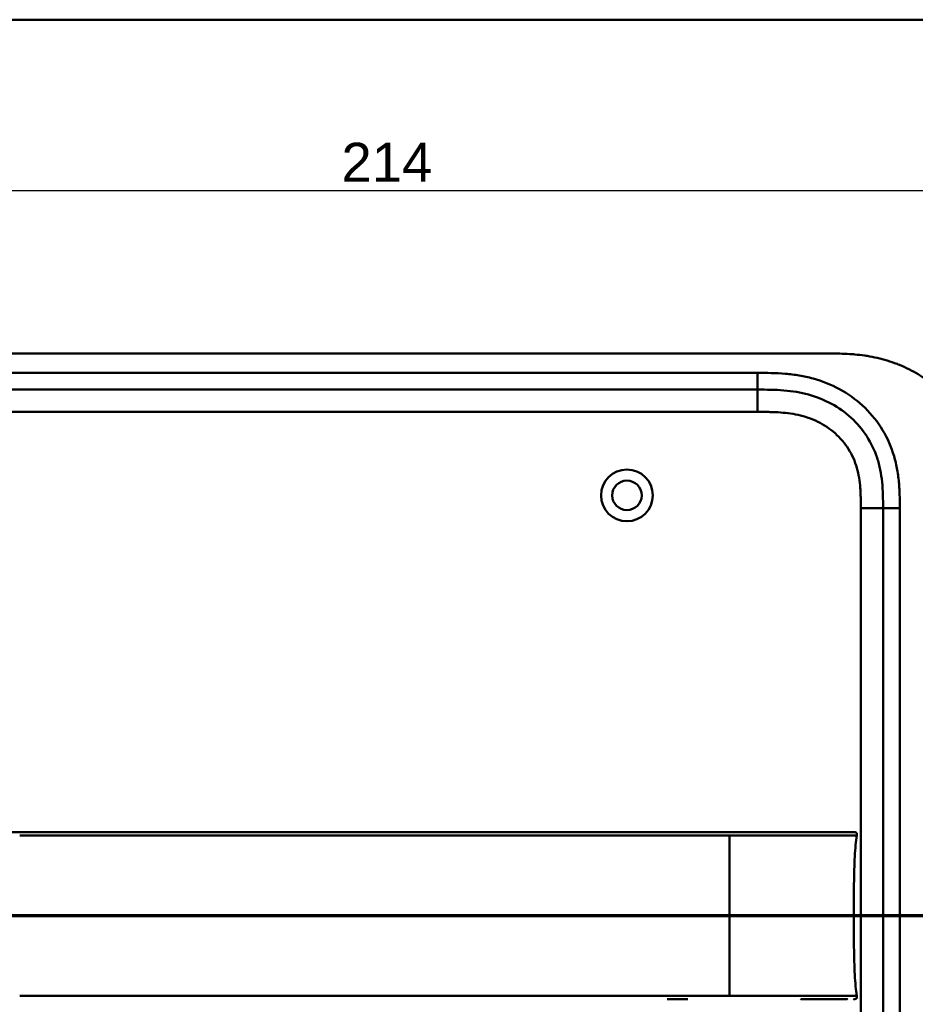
# Model space of a CAD drawing. Header units: millimetres. Extents: x 20 to 833, y 20 to 574.
# Tile 11 of 21: x 127 to 287, y 397 to 574. Entities that reach past the tile are written whole.
import ezdxf

# ---------------------------------------------------------------- set-up
doc = ezdxf.new("R2010")
doc.units = ezdxf.units.MM
doc.header["$LTSCALE"] = 2
for name, color, linetype, lineweight in [('Bemaßungen(DIN)', 7, 'Continuous', 25), ('Schnittansichtslinien(DIN)', 7, 'Continuous', 70), ('Sichtbare Kanten(DIN)', 7, 'Continuous', 50), ('Sichtbare tangentiale Kanten(DIN)', 7, 'Continuous', 50), ('Skizziergeometrie(DIN)', 7, 'Continuous', 50)]:
    doc.layers.add(name, color=color, linetype=linetype, lineweight=lineweight)
doc.styles.add('Aktuell-DINGroßer Text', font='arial.ttf')
doc.styles.add('STANDARD-DIN~0', font='arial.ttf')
doc.dimstyles.new('CAD-LAN', dxfattribs={"dimscale": 2, "dimtxt": 3.5, "dimasz": 2.5, "dimexe": 3.175, "dimexo": 0, "dimgap": 0.8, "dimtad": 1, "dimrnd": 1e-08, "dimtxsty": 'STANDARD-DIN~0', "dimcen": 0.09, "dimdle": 10, "dimclrd": 250, "dimclre": 250, "dimclrt": 250, "dimadec": 0, "dimazin": 2, "dimtfac": 1, "dimtmove": 0, "dimatfit": 3, "dimfxl": 1, "dimtolj": 1, "dimtzin": 0, "dimlwd": 25, "dimlwe": 25, "dimarcsym": 0})

# ---------------------------------------------------------------- blocks, each defined once
blk = doc.blocks.new('Ränder Standardrahmen')
at = {"layer": 'Skizziergeometrie(DIN)', "flags": 128}
blk.add_lwpolyline([(10, 10), (10, 287), (410, 287), (410, 10), (10, 10)], dxfattribs=at)
blk = doc.blocks.new('*D21')
at = {"layer": 'Bemaßungen(DIN)', "color": 250, "linetype": 'Continuous', "lineweight": 25, "true_color": 0x3f3f3f, "transparency": 16777216}
for p, q in [((85.13, 487.26), (85.13, 549.61)), ((299.13, 487.26), (299.13, 549.61)), ((294.13, 543.26), (90.13, 543.26))]:
    blk.add_line(p, q, dxfattribs=at)
at = {"layer": 'Bemaßungen(DIN)', "color": 250, "linetype": 'Continuous', "true_color": 0x3f3f3f, "transparency": 16777216}
for points in [[(90.13, 544.09), (90.13, 542.42), (85.13, 543.26)], [(294.13, 544.09), (294.13, 542.42), (299.13, 543.26)]]:
    blk.add_solid(points, dxfattribs=at)
at = {"layer": 'Defpoints', "color": 0, "linetype": 'Continuous', "transparency": 16777216}
for p in [(85.13, 543.26), (85.13, 487.26), (299.13, 487.26)]:
    blk.add_point(p, dxfattribs=at)
at = {"layer": 'Bemaßungen(DIN)', "color": 250, "linetype": 'Continuous', "lineweight": 25, "true_color": 0x3f3f3f, "transparency": 16777216, "insert": (184.35, 551.89), "char_height": 7, "attachment_point": 1, "style": 'STANDARD-DIN~0'}
blk.add_mtext('\\A1;214', dxfattribs=at)
blk = doc.blocks.new('*D22')
at = {"layer": 'Bemaßungen(DIN)', "color": 250, "linetype": 'Continuous', "lineweight": 25, "true_color": 0x3f3f3f, "transparency": 16777216}
for p, q in [((272.09, 514.04), (45.46, 514.04)), ((51.81, 509.04), (51.81, 274.04)), ((272.09, 269.04), (45.46, 269.04))]:
    blk.add_line(p, q, dxfattribs=at)
at = {"layer": 'Bemaßungen(DIN)', "color": 250, "linetype": 'Continuous', "true_color": 0x3f3f3f, "transparency": 16777216}
for points in [[(50.98, 509.04), (52.65, 509.04), (51.81, 514.04)], [(50.98, 274.04), (52.65, 274.04), (51.81, 269.04)]]:
    blk.add_solid(points, dxfattribs=at)
at = {"layer": 'Defpoints', "color": 0, "linetype": 'Continuous', "transparency": 16777216}
for p in [(272.09, 514.04), (51.81, 269.04), (272.09, 269.04)]:
    blk.add_point(p, dxfattribs=at)
at = {"layer": 'Bemaßungen(DIN)', "color": 250, "linetype": 'Continuous', "lineweight": 25, "true_color": 0x3f3f3f, "transparency": 16777216, "insert": (43.06, 383.72), "char_height": 7, "attachment_point": 1, "rotation": 90, "style": 'STANDARD-DIN~0'}
blk.add_mtext('\\A1;245', dxfattribs=at)
blk = doc.blocks.new('2DTransSchnitt0')
at = {"layer": 'Schnittansichtslinien(DIN)', "linetype": 'Continuous'}
for p, q in [((35.707, 217.581), (35.707, 211.524)), ((155.982, 217.581), (155.982, 211.524)), ((34.707, 211.524), (35.707, 206.524)), ((36.707, 211.524), (34.707, 211.524)), ((35.707, 211.524), (35.707, 206.524)), ((35.707, 206.524), (36.707, 211.524)), ((154.982, 211.524), (155.982, 206.524)), ((156.982, 211.524), (154.982, 211.524)), ((155.982, 211.524), (155.982, 206.524)), ((155.982, 206.524), (156.982, 211.524)), ((30.989, 206.524), (160.7, 206.524))]:
    blk.add_line(p, q, dxfattribs=at)
at = {"layer": 'Schnittansichtslinien(DIN)', "linetype": 'Continuous', "lineweight": 140}
for p, q in [((30.989, 206.524), (40.424, 206.524)), ((151.265, 206.524), (160.7, 206.524))]:
    blk.add_line(p, q, dxfattribs=at)
at = {"layer": 'Schnittansichtslinien(DIN)', "linetype": 'Continuous', "flags": 128}
for points in [[(34.707, 211.524), (35.707, 206.524), (36.707, 211.524), (34.707, 211.524)], [(154.982, 211.524), (155.982, 206.524), (156.982, 211.524), (154.982, 211.524)]]:
    blk.add_lwpolyline(points, dxfattribs=at)
at = {"layer": 'Schnittansichtslinien(DIN)'}
for points in [[(34.707, 211.524), (35.707, 206.524), (36.707, 211.524), (34.707, 211.524)], [(154.982, 211.524), (155.982, 206.524), (156.982, 211.524), (154.982, 211.524)]]:
    blk.add_solid(points, dxfattribs=at)
at = {"layer": 'Schnittansichtslinien(DIN)', "char_height": 3.734, "attachment_point": 7, "style": 'Aktuell-DINGroßer Text'}
for insert in [(33.953, 220.024), (154.229, 220.024)]:
    blk.add_mtext('A', dxfattribs=dict(at, insert=insert))

msp = doc.modelspace()

# ---------------------------------------------------------------- linework, layer by layer
at = {"layer": 'Sichtbare Kanten(DIN)'}
for p, q in [((272.088, 514.042), (113.165, 514.042)), ((259.088, 507.542), (114.165, 507.542)), ((281.626, 296.826), (281.626, 486.258)), ((246.594, 398.054), (242.841, 398.054))]:
    msp.add_line(p, q, dxfattribs=at)
for radius in [4.65, 2.65]:
    msp.add_circle((235.626, 488.542), radius, dxfattribs=at)
for points, knots in [([(299.126, 487.258), (299.127, 487.812), (299.126, 488.928), (299.093, 490.343), (299.016, 491.769), (298.912, 492.917), (298.717, 494.357), (298.503, 495.509), (298.154, 496.943), (297.808, 498.081), (297.288, 499.486), (296.8, 500.592), (296.102, 501.942), (295.473, 502.993), (294.601, 504.263), (293.837, 505.24), (292.805, 506.404), (291.92, 507.287), (290.746, 508.324), (289.756, 509.096), (288.464, 509.985), (287.389, 510.634), (286.004, 511.362), (284.867, 511.879), (283.416, 512.439), (282.236, 512.82), (280.747, 513.215), (279.546, 513.467), (278.042, 513.709), (276.839, 513.848), (275.341, 513.962), (273.852, 514.026), (272.673, 514.039), (272.088, 514.042)], [0.02325842, 0.02325842, 0.02325842, 0.02325842, 0.06395557, 0.10465272, 0.12500129, 0.16569844, 0.18604701, 0.22674416, 0.24709273, 0.28778988, 0.30813845, 0.3488356, 0.36918417, 0.40988132, 0.43022989, 0.47092704, 0.49127561, 0.53197276, 0.55232133, 0.59301848, 0.61336705, 0.6540642, 0.67441277, 0.71510992, 0.73545849, 0.77615564, 0.79650421, 0.83720136, 0.85754993, 0.89824708, 0.91859565, 0.9592928, 0.99998994, 0.99998994, 0.99998994, 0.99998994]), ([(281.626, 486.258), (281.626, 487.057), (281.625, 488.641), (281.494, 490.947), (281.165, 493.165), (280.417, 495.993), (278.858, 499.272), (276.028, 502.614), (272.444, 505.157), (269.01, 506.52), (266.092, 507.157), (263.827, 507.433), (261.49, 507.541), (259.894, 507.542), (259.088, 507.542)], [0, 0, 0, 0, 0.2435013, 0.4870027, 0.730504, 0.9740054, 1.4610081, 1.9480107, 2.4350134, 2.9220161, 3.1655175, 3.4090188, 3.6525201, 3.8960223, 3.8960223, 3.8960223, 3.8960223]), ([(266.855, 428.055), (266.425, 428.055), (265.985, 428.055), (265.535, 428.055), (263.004, 428.055), (260.263, 428.055), (257.522, 428.055), (255.273, 428.055), (253.002, 428.055), (250.732, 428.055), (240.628, 428.055), (230.479, 428.055), (220.356, 428.055), (203.448, 428.055), (186.522, 428.055), (169.609, 428.055), (161.153, 428.055), (152.693, 428.055), (144.235, 428.055), (140.007, 428.055), (135.779, 428.055), (131.55, 428.055), (128.885, 428.055), (126.209, 428.055), (123.563, 428.055), (122.008, 428.055), (120.474, 428.055), (118.928, 428.055), (118.566, 428.055), (118.208, 428.055), (117.836, 428.055)], [4.0756562, 4.0756562, 4.0756562, 4.0756562, 4.2235005, 4.2235005, 4.2235005, 5.0551855, 5.0551855, 5.0551855, 5.7376751, 5.7376751, 5.7376751, 8.7756456, 8.7756456, 8.7756456, 13.8502555, 13.8502555, 13.8502555, 16.3875605, 16.3875605, 16.3875605, 17.6562129, 17.6562129, 17.6562129, 18.4553381, 18.4553381, 18.4553381, 18.9248654, 18.9248654, 18.9248654, 19.0347624, 19.0347624, 19.0347624, 19.0347624]), ([(266.858, 428.055), (266.858, 428.055), (266.859, 428.055), (266.863, 428.055), (266.867, 428.055), (266.88, 428.055), (266.888, 428.055), (266.918, 428.055), (266.939, 428.055), (267.016, 428.055), (267.072, 428.055), (267.428, 428.055), (267.722, 428.055), (268.203, 428.055), (268.393, 428.055), (268.643, 428.055), (268.705, 428.055), (268.777, 428.055), (268.787, 428.055), (268.8, 428.055), (268.804, 428.055), (268.808, 428.055), (268.808, 428.055), (268.808, 428.055)], [0, 0, 0, 0, 0.00002188, 0.00002188, 0.00142246, 0.00142246, 0.0042236, 0.0042236, 0.01131401, 0.01131401, 0.03022206, 0.03022206, 0.1311141, 0.1311141, 0.19835722, 0.19835722, 0.22076699, 0.22076699, 0.22426842, 0.22426842, 0.225669, 0.225669, 0.22569088, 0.22569088, 0.22569088, 0.22569088]), ([(276.331, 428.055), (276.331, 428.055), (276.331, 428.055), (276.331, 428.055), (276.332, 428.054), (276.331, 428.054), (276.331, 428.055), (276.332, 428.057), (276.333, 428.055), (276.333, 428.054), (276.334, 428.053), (276.334, 428.055), (276.335, 428.055), (276.335, 428.055), (276.336, 428.054), (276.337, 428.054), (276.337, 428.054), (276.338, 428.055), (276.338, 428.055), (276.338, 428.055), (276.339, 428.055), (276.339, 428.055), (276.34, 428.054), (276.341, 428.055), (276.342, 428.055), (276.343, 428.055), (276.344, 428.055), (276.346, 428.055), (276.347, 428.055), (276.348, 428.055), (276.349, 428.055), (276.35, 428.055), (276.351, 428.055), (276.353, 428.055), (276.354, 428.055), (276.355, 428.055), (276.356, 428.055), (276.357, 428.055), (276.358, 428.055), (276.36, 428.055), (276.361, 428.055), (276.362, 428.055), (276.363, 428.055), (276.364, 428.055), (276.366, 428.055), (276.367, 428.055), (276.368, 428.055), (276.37, 428.055), (276.371, 428.055), (276.372, 428.055), (276.373, 428.055), (276.375, 428.055), (276.376, 428.055), (276.378, 428.055), (276.379, 428.055), (276.394, 428.055), (276.394, 428.055), (275.544, 428.055), (274.952, 428.055), (273.904, 428.055), (272.394, 428.055), (271.377, 428.055), (270.163, 428.055), (268.8, 428.055)], [0, 0, 0, 0, 0.0025183, 0.0025183, 0.0025183, 0.0949441, 0.0949441, 0.0949441, 0.1873699, 0.1873699, 0.1873699, 0.2797957, 0.2797957, 0.2797957, 0.3722215, 0.3722215, 0.3722215, 0.4184344, 0.4184344, 0.4184344, 0.4646473, 0.4646473, 0.4646473, 0.5570732, 0.5570732, 0.5570732, 0.649499, 0.649499, 0.649499, 0.7419248, 0.7419248, 0.7419248, 0.8343506, 0.8343506, 0.8343506, 0.9267764, 0.9267764, 0.9267764, 1.0192022, 1.0192022, 1.0192022, 1.111628, 1.111628, 1.111628, 1.2040539, 1.2040539, 1.2040539, 1.2964797, 1.2964797, 1.2964797, 1.3889055, 1.3889055, 1.3889055, 1.4813313, 1.4813313, 1.4813313, 2.5715522, 2.5715522, 2.5715522, 3.3314242, 3.3314242, 3.3314242, 3.8432409, 3.8432409, 3.8432409, 3.8432409]), ([(276.343, 428.055), (276.343, 428.055), (276.343, 428.055), (276.346, 428.055), (276.349, 428.055), (276.355, 428.055), (276.358, 428.055), (276.368, 428.055), (276.374, 428.055), (276.386, 428.055), (276.391, 428.055), (276.397, 428.055)], [0, 0, 0, 0, 0.0000178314, 0.0000178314, 0.0007794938, 0.0007794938, 0.0018252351, 0.0018252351, 0.0037615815, 0.0037615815, 0.0056120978, 0.0056120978, 0.0056120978, 0.0056120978]), ([(276.35, 428.055), (276.35, 428.055), (276.35, 428.055), (276.35, 428.055), (276.35, 428.055), (276.351, 428.055), (276.351, 428.055), (276.352, 428.055), (276.352, 428.055), (276.357, 428.055), (276.362, 428.055), (276.373, 428.055), (276.379, 428.055), (276.387, 428.055), (276.388, 428.055), (276.389, 428.055)], [0, 0, 0, 0, 0.0000222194, 0.0000222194, 0.0000666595, 0.0000666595, 0.0001555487, 0.0001555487, 0.000333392, 0.000333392, 0.0016342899, 0.0016342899, 0.0041648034, 0.0041648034, 0.0047801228, 0.0047801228, 0.0047801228, 0.0047801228]), ([(276.357, 428.055), (276.357, 428.055), (276.357, 428.055), (276.357, 428.055), (276.357, 428.055), (276.358, 428.055), (276.359, 428.055), (276.36, 428.055), (276.361, 428.055), (276.363, 428.055), (276.365, 428.055), (276.368, 428.055), (276.37, 428.055), (276.373, 428.055), (276.376, 428.055), (276.379, 428.055), (276.381, 428.055), (276.382, 428.055)], [0, 0, 0, 0, 0.0000111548, 0.0000111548, 0.0000825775, 0.0000825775, 0.0002255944, 0.0002255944, 0.0005124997, 0.0005124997, 0.0010879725, 0.0010879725, 0.0016605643, 0.0016605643, 0.002791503, 0.002791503, 0.0035732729, 0.0035732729, 0.0035732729, 0.0035732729]), ([(276.382, 428.055), (276.382, 428.055), (276.382, 428.055), (276.383, 428.055), (276.383, 428.055), (276.383, 428.055), (276.383, 428.055), (276.384, 428.055), (276.384, 428.055), (276.388, 428.055), (276.389, 428.055), (276.394, 428.055), (276.396, 428.055), (276.402, 428.055), (276.404, 428.055), (276.417, 428.055), (276.42, 428.055), (276.427, 428.055), (276.43, 428.055), (276.436, 428.054), (276.439, 428.054), (276.449, 428.054), (276.457, 428.054), (276.479, 428.054), (276.495, 428.053), (276.572, 428.05), (276.634, 428.044), (276.723, 428.018), (276.752, 428.007), (276.806, 427.976), (276.83, 427.956), (276.871, 427.909), (276.887, 427.882), (276.91, 427.824), (276.917, 427.794), (276.925, 427.733), (276.926, 427.702), (276.923, 427.595), (276.911, 427.519), (276.899, 427.444)], [0, 0, 0, 0, 0.00028677, 0.00028677, 0.00085963, 0.00085963, 0.00200522, 0.00200522, 0.00429634, 0.00429634, 0.02262582, 0.02262582, 0.03179275, 0.03179275, 0.04109082, 0.04109082, 0.04341208, 0.04341208, 0.04456569, 0.04456569, 0.0457191, 0.0457191, 0.04803012, 0.04803012, 0.05262124, 0.05262124, 0.07113734, 0.07113734, 0.08037876, 0.08037876, 0.08967939, 0.08967939, 0.09896721, 0.09896721, 0.10819296, 0.10819296, 0.11738064, 0.11738064, 0.14030941, 0.14030941, 0.14030941, 0.14030941]), ([(276.36, 413.054), (276.36, 416.891), (276.404, 420.705), (276.555, 423.654), (276.632, 425.156), (276.738, 426.437), (276.895, 427.444)], [0, 0, 0, 0, 0.30888536, 0.30888536, 0.30888536, 0.4662495, 0.4662495, 0.4662495, 0.4662495]), ([(276.36, 413.054), (276.36, 409.217), (276.404, 405.403), (276.555, 402.454), (276.632, 400.952), (276.738, 399.671), (276.895, 398.665)], [0, 0, 0, 0, 0.30889062, 0.30889062, 0.30889062, 0.46621578, 0.46621578, 0.46621578, 0.46621578]), ([(273.939, 398.054), (273.424, 398.054), (272.964, 398.054), (272.395, 398.054), (272.395, 398.054), (272.395, 398.054), (272.395, 398.054), (272.394, 398.054), (272.394, 398.054), (272.393, 398.054), (272.392, 398.054), (272.376, 398.054), (272.36, 398.054), (272.323, 398.054), (272.302, 398.054), (272.223, 398.054), (272.165, 398.054), (271.951, 398.054), (271.791, 398.054), (271.571, 398.054), (271.516, 398.054), (270.328, 398.054), (268.976, 398.054), (267.334, 398.054), (267.154, 398.054), (266.938, 398.054), (266.904, 398.054), (266.866, 398.054), (266.863, 398.054), (266.86, 398.054), (266.859, 398.054), (266.859, 398.054), (266.859, 398.054), (266.859, 398.054), (266.859, 398.054), (266.858, 398.054), (266.858, 398.054), (266.858, 398.054)], [0, 0, 0, 0, 0.2888434, 0.2888434, 0.2888555, 0.2888555, 0.2889037, 0.2889037, 0.2890003, 0.2890003, 0.2893864, 0.2893864, 0.2972061, 0.2972061, 0.3076323, 0.3076323, 0.3354365, 0.3354365, 0.409599, 0.409599, 0.4343137, 0.4343137, 0.9352187, 0.9352187, 0.9962242, 0.9962242, 1.0076608, 1.0076608, 1.008733, 1.008733, 1.0088295, 1.0088295, 1.0088778, 1.0088778, 1.0089019, 1.0089019, 1.008914, 1.008914, 1.008914, 1.008914]), ([(275.209, 398.054), (275.209, 398.054), (275.209, 398.054), (275.209, 398.054), (275.209, 398.054), (275.209, 398.054), (275.209, 398.054), (275.208, 398.054), (275.208, 398.054), (275.206, 398.054), (275.205, 398.054), (275.203, 398.054), (275.201, 398.054), (275.181, 398.054), (275.163, 398.054), (275.12, 398.054), (275.094, 398.054), (275, 398.054), (274.928, 398.054), (274.751, 398.054), (274.644, 398.054), (274.493, 398.054), (274.455, 398.054), (274.318, 398.054), (274.216, 398.054), (274.069, 398.054), (274.028, 398.054), (273.971, 398.054), (273.956, 398.054), (273.939, 398.054), (273.939, 398.054), (273.939, 398.054), (273.939, 398.054), (273.939, 398.054)], [0, 0, 0, 0, 0.00002838, 0.00002838, 0.00008514, 0.00008514, 0.00019867, 0.00019867, 0.00065277, 0.00065277, 0.00156097, 0.00156097, 0.00328513, 0.00328513, 0.02167639, 0.02167639, 0.04619826, 0.04619826, 0.11159781, 0.11159781, 0.19880871, 0.19880871, 0.22787204, 0.22787204, 0.30054296, 0.30054296, 0.32778981, 0.32778981, 0.33800713, 0.33800713, 0.33824659, 0.33824659, 0.33826078, 0.33826078, 0.33826078, 0.33826078]), ([(276.491, 398.055), (276.465, 398.053), (276.439, 398.053), (276.392, 398.052), (276.371, 398.053), (276.345, 398.053), (276.339, 398.053), (276.333, 398.053), (276.332, 398.053), (276.332, 398.053), (276.332, 398.053), (276.332, 398.053)], [0.159826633, 0.159826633, 0.159826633, 0.159826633, 0.167747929, 0.167747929, 0.174016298, 0.174016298, 0.175896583, 0.175896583, 0.175984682, 0.175984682, 0.176039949, 0.176039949, 0.176039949, 0.176039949]), ([(276.397, 398.054), (276.393, 398.054), (276.389, 398.054), (276.372, 398.054), (276.358, 398.054), (276.344, 398.054), (276.344, 398.054), (276.343, 398.054), (276.343, 398.054), (276.343, 398.054), (276.343, 398.054), (276.343, 398.054)], [0.1063680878, 0.1063680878, 0.1063680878, 0.1063680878, 0.1076624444, 0.1076624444, 0.1118780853, 0.1118780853, 0.1119328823, 0.1119328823, 0.111953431, 0.111953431, 0.1119649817, 0.1119649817, 0.1119649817, 0.1119649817]), ([(276.389, 398.054), (276.384, 398.054), (276.377, 398.054), (276.368, 398.054), (276.365, 398.054), (276.36, 398.054), (276.357, 398.054), (276.353, 398.054), (276.352, 398.054), (276.351, 398.054), (276.35, 398.054), (276.35, 398.054), (276.35, 398.054), (276.35, 398.054), (276.35, 398.054), (276.35, 398.054)], [0.0954974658, 0.0954974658, 0.0954974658, 0.0954974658, 0.0980683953, 0.0980683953, 0.0989366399, 0.0989366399, 0.0997885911, 0.0997885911, 0.1001419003, 0.1001419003, 0.1002300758, 0.1002300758, 0.1002741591, 0.1002741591, 0.1002851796, 0.1002851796, 0.1002851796, 0.1002851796]), ([(276.899, 398.665), (276.915, 398.562), (276.934, 398.457), (276.919, 398.328), (276.914, 398.301), (276.899, 398.256), (276.891, 398.236), (276.87, 398.199), (276.857, 398.182), (276.828, 398.152), (276.812, 398.139), (276.76, 398.104), (276.72, 398.088), (276.639, 398.067), (276.597, 398.062), (276.537, 398.057), (276.518, 398.056), (276.485, 398.055), (276.471, 398.054), (276.452, 398.054), (276.447, 398.054), (276.437, 398.054), (276.433, 398.054), (276.426, 398.054), (276.423, 398.054), (276.41, 398.054), (276.407, 398.054), (276.398, 398.054), (276.395, 398.054), (276.39, 398.054), (276.388, 398.054), (276.385, 398.054), (276.384, 398.054), (276.383, 398.054), (276.383, 398.054), (276.382, 398.054), (276.382, 398.054), (276.382, 398.054), (276.382, 398.054), (276.381, 398.054)], [0, 0, 0, 0, 0.0311277, 0.0311277, 0.03911556, 0.03911556, 0.04551701, 0.04551701, 0.05176502, 0.05176502, 0.05801202, 0.05801202, 0.07063282, 0.07063282, 0.08310354, 0.08310354, 0.08876398, 0.08876398, 0.09302208, 0.09302208, 0.0945824, 0.0945824, 0.09615429, 0.09615429, 0.09772199, 0.09772199, 0.10409523, 0.10409523, 0.11652864, 0.11652864, 0.13514677, 0.13514677, 0.13863752, 0.13863752, 0.14018957, 0.14018957, 0.14028665, 0.14028665, 0.14033603, 0.14033603, 0.14033603, 0.14033603])]:
    msp.add_open_spline(points, degree=3, knots=knots, dxfattribs=at)
for points in [[(276.331, 428.055), (276.331, 428.055), (276.331, 428.055), (276.331, 428.055)], [(276.331, 428.055), (276.332, 428.055), (276.333, 428.055), (276.335, 428.055)], [(276.335, 428.055), (276.356, 428.055), (276.378, 428.055), (276.401, 428.055)]]:
    msp.add_open_spline(points, degree=3, dxfattribs=at)
msp.add_rational_spline([(276.895, 427.444), (276.895, 427.444), (276.895, 427.444), (276.895, 427.444), (276.898, 427.444), (276.899, 427.444), (276.899, 427.444)], [1, 1, 1, 1, 1.08010035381, 1.12345159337, 1.13005371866], degree=3, knots=[0, 0, 0, 0, 0.00567203, 0.00567203, 0.00567203, 0.11634103, 0.11634103, 0.11634103, 0.11634103], dxfattribs=at)
at = {"layer": 'Sichtbare tangentiale Kanten(DIN)'}
for p, q in [((114.165, 510.542), (259.088, 510.542)), ((259.088, 507.542), (259.088, 510.542)), ((259.088, 503.542), (259.088, 507.542)), ((259.088, 503.542), (114.165, 503.542)), ((277.626, 296.826), (277.626, 486.257)), ((277.626, 486.257), (281.626, 486.257)), ((284.626, 486.258), (281.626, 486.258)), ((284.626, 486.258), (284.626, 296.826)), ((126.559, 413.054), (254.032, 413.054))]:
    msp.add_line(p, q, dxfattribs=at)
for points, knots in [([(259.088, 510.542), (259.894, 510.542), (261.541, 510.541), (264.064, 510.427), (266.587, 510.12), (269.903, 509.398), (273.882, 507.823), (278.073, 504.852), (281.406, 500.92), (283.244, 497.051), (284.111, 493.761), (284.485, 491.238), (284.626, 488.704), (284.627, 487.057), (284.626, 486.258)], [0, 0, 0, 0, 0.2435028, 0.4870041, 0.7305055, 0.9740068, 1.4610095, 1.9480122, 2.4350149, 2.9220176, 3.1655189, 3.4090202, 3.6525216, 3.8960229, 3.8960229, 3.8960229, 3.8960229]), ([(277.626, 486.257), (277.626, 486.493), (277.627, 486.728), (277.626, 486.963), (277.626, 487.107), (277.625, 487.251), (277.624, 487.395), (277.623, 487.466), (277.623, 487.538), (277.622, 487.61), (277.621, 487.754), (277.619, 487.898), (277.616, 488.041), (277.615, 488.118), (277.613, 488.194), (277.611, 488.27), (277.61, 488.346), (277.608, 488.422), (277.606, 488.498), (277.601, 488.651), (277.596, 488.803), (277.59, 488.961), (277.577, 489.269), (277.561, 489.563), (277.539, 489.868), (277.538, 489.876), (277.538, 489.883), (277.537, 489.891), (277.492, 490.507), (277.426, 491.096), (277.329, 491.686), (277.328, 491.694), (277.326, 491.703), (277.325, 491.712), (277.227, 492.306), (277.098, 492.893), (276.932, 493.471), (276.931, 493.475), (276.93, 493.479), (276.928, 493.484), (276.759, 494.072), (276.549, 494.655), (276.302, 495.214), (276.053, 495.779), (275.76, 496.333), (275.431, 496.857), (275.1, 497.385), (274.726, 497.894), (274.322, 498.368), (273.917, 498.844), (273.473, 499.295), (273.003, 499.709), (272.535, 500.121), (272.037, 500.503), (271.516, 500.848), (270.996, 501.192), (270.451, 501.503), (269.892, 501.775), (269.333, 502.048), (268.752, 502.286), (268.166, 502.488), (268.162, 502.489), (268.159, 502.49), (268.156, 502.491), (267.576, 502.69), (266.98, 502.855), (266.38, 502.99), (266.375, 502.991), (266.37, 502.992), (266.364, 502.993), (265.775, 503.125), (265.183, 503.226), (264.582, 503.303), (264.573, 503.304), (264.564, 503.305), (264.555, 503.307), (263.962, 503.382), (263.374, 503.434), (262.756, 503.47), (262.749, 503.471), (262.742, 503.471), (262.734, 503.471), (262.429, 503.489), (262.134, 503.502), (261.833, 503.512), (261.523, 503.522), (261.215, 503.529), (260.907, 503.533), (260.299, 503.542), (259.693, 503.542), (259.088, 503.542)], [0, 0, 0, 0, 0.0706021, 0.0706021, 0.0706021, 0.1137345, 0.1137345, 0.1137345, 0.1353008, 0.1353008, 0.1353008, 0.1784332, 0.1784332, 0.1784332, 0.2012935, 0.2012935, 0.2012935, 0.2241537, 0.2241537, 0.2241537, 0.2698741, 0.2698741, 0.2698741, 0.3591194, 0.3591194, 0.3591194, 0.3613149, 0.3613149, 0.3613149, 0.5416681, 0.5416681, 0.5416681, 0.544386, 0.544386, 0.544386, 0.7261845, 0.7261845, 0.7261845, 0.7275109, 0.7275109, 0.7275109, 0.9125996, 0.9125996, 0.9125996, 1.0994646, 1.0994646, 1.0994646, 1.2874424, 1.2874424, 1.2874424, 1.4758528, 1.4758528, 1.4758528, 1.6636517, 1.6636517, 1.6636517, 1.8511233, 1.8511233, 1.8511233, 2.0385317, 2.0385317, 2.0385317, 2.0396163, 2.0396163, 2.0396163, 2.2247423, 2.2247423, 2.2247423, 2.2263922, 2.2263922, 2.2263922, 2.408543, 2.408543, 2.408543, 2.4113526, 2.4113526, 2.4113526, 2.5914161, 2.5914161, 2.5914161, 2.5935787, 2.5935787, 2.5935787, 2.6828378, 2.6828378, 2.6828378, 2.7746209, 2.7746209, 2.7746209, 2.9561272, 2.9561272, 2.9561272, 2.9561272]), ([(222.164, 427.444), (203.585, 427.444), (184.991, 427.444), (166.416, 427.444), (154.282, 427.444), (142.148, 427.444), (130.013, 427.444), (128.862, 427.444), (127.71, 427.444), (126.559, 427.444)], [3.1867877, 3.1867877, 3.1867877, 3.1867877, 8.7605377, 8.7605377, 8.7605377, 12.4019194, 12.4019194, 12.4019194, 12.7474629, 12.7474629, 12.7474629, 12.7474629]), ([(254.032, 427.444), (252.704, 427.444), (251.376, 427.444), (250.048, 427.444), (249.499, 427.444), (248.949, 427.444), (248.4, 427.444), (247.623, 427.444), (246.846, 427.444), (246.068, 427.444), (245.657, 427.444), (245.246, 427.444), (244.835, 427.444), (243.918, 427.444), (243.001, 427.444), (242.083, 427.444), (235.444, 427.444), (228.804, 427.443), (222.164, 427.444)], [0, 0, 0, 0, 0.3984127, 0.3984127, 0.3984127, 0.5574675, 0.5574675, 0.5574675, 0.7963662, 0.7963662, 0.7963662, 0.9134321, 0.9134321, 0.9134321, 1.1948615, 1.1948615, 1.1948615, 3.1867877, 3.1867877, 3.1867877, 3.1867877]), ([(254.032, 413.054), (255.102, 413.054), (256.172, 413.054), (257.314, 413.054), (258.456, 413.054), (259.459, 413.054), (260.322, 413.054), (262.049, 413.054), (263.454, 413.054), (264.777, 413.054), (270.068, 413.054), (273.691, 413.054), (275.305, 413.054), (275.708, 413.054), (275.991, 413.054), (276.166, 413.054), (276.253, 413.054), (276.315, 413.054), (276.343, 413.054), (276.372, 413.054), (276.365, 413.054), (276.36, 413.054)], [0, 0, 0, 0, 0.2406476, 0.2406476, 0.2406476, 0.4812952, 0.4812952, 0.4812952, 0.9625904, 0.9625904, 0.9625904, 2.8877711, 2.8877711, 2.8877711, 3.3690663, 3.3690663, 3.3690663, 3.6097139, 3.6097139, 3.6097139, 3.8503615, 3.8503615, 3.8503615, 3.8503615]), ([(222.164, 398.665), (195.607, 398.665), (169.049, 398.665), (142.492, 398.665), (141.114, 398.665), (139.736, 398.665), (138.358, 398.665), (137.08, 398.665), (135.803, 398.665), (134.526, 398.665), (131.87, 398.665), (129.214, 398.665), (126.559, 398.665)], [3.18679, 3.18679, 3.18679, 3.18679, 11.1540994, 11.1540994, 11.1540994, 11.5711487, 11.5711487, 11.5711487, 11.9507559, 11.9507559, 11.9507559, 12.7474629, 12.7474629, 12.7474629, 12.7474629]), ([(254.032, 398.665), (252.704, 398.665), (251.376, 398.665), (250.048, 398.665), (249.496, 398.665), (248.944, 398.665), (248.391, 398.665), (247.617, 398.665), (246.843, 398.665), (246.068, 398.665), (245.656, 398.665), (245.244, 398.665), (244.832, 398.665), (243.916, 398.665), (243, 398.665), (242.083, 398.665), (235.444, 398.665), (228.804, 398.665), (222.164, 398.665)], [0, 0, 0, 0, 0.3984119, 0.3984119, 0.3984119, 0.558361, 0.558361, 0.558361, 0.7963648, 0.7963648, 0.7963648, 0.9137852, 0.9137852, 0.9137852, 1.1948602, 1.1948602, 1.1948602, 3.18679, 3.18679, 3.18679, 3.18679])]:
    msp.add_open_spline(points, degree=3, knots=knots, dxfattribs=at)
for points, weights, knots in [([(276.899, 427.444), (276.899, 427.444), (276.898, 427.444), (276.894, 427.444), (276.886, 427.444), (276.865, 427.444), (276.83, 427.444), (276.778, 427.444), (276.693, 427.444), (276.573, 427.444), (276.492, 427.444), (276.395, 427.444), (276.281, 427.444), (275.94, 427.445), (275.442, 427.445), (274.783, 427.446), (274.428, 427.446), (274.027, 427.446), (273.58, 427.446), (273.126, 427.447), (272.626, 427.447), (272.081, 427.447), (272.008, 427.447), (271.933, 427.447), (271.858, 427.447), (271.378, 427.447), (270.865, 427.447), (270.321, 427.447), (269.694, 427.446), (269.028, 427.446), (268.323, 427.446), (267.626, 427.446), (266.891, 427.446), (266.121, 427.445), (265.376, 427.445), (264.596, 427.445), (263.78, 427.445), (263.498, 427.445), (263.211, 427.444), (262.919, 427.444), (262.807, 427.444), (262.693, 427.444), (262.579, 427.444), (262.185, 427.444), (261.781, 427.444), (261.366, 427.444), (260.971, 427.444), (260.564, 427.444), (260.145, 427.444), (259.751, 427.444), (259.344, 427.444), (258.921, 427.444), (258.53, 427.444), (258.123, 427.444), (257.695, 427.444), (257.311, 427.444), (256.905, 427.444), (256.469, 427.444), (256.103, 427.444), (255.702, 427.444), (255.244, 427.444), (254.952, 427.444), (254.612, 427.444), (254.032, 427.444)], [1.13005371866, 1.13784194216, 1.09449070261, 1, 1.01564352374, 1.01564352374, 1, 1.00924441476, 1.00924441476, 1, 1.00150609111, 1.00150609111, 1, 1.00280370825, 1.00280370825, 1, 0.999526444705, 0.999526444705, 1, 0.999153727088, 0.999153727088, 1, 0.999983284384, 0.999983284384, 1, 0.999331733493, 0.999331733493, 1, 0.999344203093, 0.999344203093, 1, 0.999922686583, 0.999922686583, 1, 1.00094812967, 1.00094812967, 1, 1.00026108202, 1.00026108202, 1, 1.00005099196, 1.00005099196, 1, 1.00084821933, 1.00084821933, 1, 1.00131563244, 1.00131563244, 1, 1.00209471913, 1.00209471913, 1, 1.00365509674, 1.00365509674, 1, 1.00586622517, 1.00586622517, 1, 1.01725442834, 1.01725442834, 1, 1.18725223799, 1.18725223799, 1], [0.116341, 0.116341, 0.116341, 0.116341, 0.2468922, 0.2468922, 0.2468922, 0.4853665, 0.4853665, 0.4853665, 0.7797367, 0.7797367, 0.7797367, 0.9644969, 0.9644969, 0.9644969, 1.4628301, 1.4628301, 1.4628301, 1.7145451, 1.7145451, 1.7145451, 1.9637733, 1.9637733, 1.9637733, 1.9970018, 1.9970018, 1.9970018, 2.2097713, 2.2097713, 2.2097713, 2.4552194, 2.4552194, 2.4552194, 2.7022438, 2.7022438, 2.7022438, 2.9498539, 2.9498539, 2.9498539, 3.0386311, 3.0386311, 3.0386311, 3.0733288, 3.0733288, 3.0733288, 3.1966231, 3.1966231, 3.1966231, 3.3197709, 3.3197709, 3.3197709, 3.4427542, 3.4427542, 3.4427542, 3.5655525, 3.5655525, 3.5655525, 3.688193, 3.688193, 3.688193, 3.8106673, 3.8106673, 3.8106673, 3.931916, 3.931916, 3.931916, 3.931916]), ([(276.899, 398.665), (276.899, 398.665), (276.898, 398.665), (276.894, 398.665), (276.886, 398.664), (276.865, 398.665), (276.83, 398.665), (276.778, 398.665), (276.693, 398.665), (276.573, 398.665), (276.492, 398.664), (276.395, 398.664), (276.281, 398.664), (275.94, 398.664), (275.442, 398.663), (274.783, 398.663), (274.428, 398.663), (274.027, 398.662), (273.58, 398.662), (273.126, 398.662), (272.626, 398.662), (272.081, 398.662), (272.008, 398.662), (271.933, 398.662), (271.858, 398.662), (271.378, 398.662), (270.865, 398.662), (270.321, 398.662), (269.694, 398.662), (269.028, 398.662), (268.323, 398.663), (267.625, 398.663), (266.891, 398.663), (266.121, 398.663), (265.376, 398.663), (264.596, 398.664), (263.78, 398.664), (263.499, 398.664), (263.213, 398.664), (262.922, 398.664), (262.809, 398.664), (262.694, 398.664), (262.579, 398.664), (262.185, 398.664), (261.781, 398.664), (261.366, 398.664), (260.971, 398.665), (260.564, 398.665), (260.145, 398.665), (259.751, 398.665), (259.344, 398.665), (258.921, 398.665), (258.53, 398.665), (258.123, 398.665), (257.695, 398.665), (257.311, 398.665), (256.905, 398.665), (256.469, 398.665), (256.103, 398.665), (255.702, 398.665), (255.244, 398.665), (254.952, 398.665), (254.612, 398.665), (254.032, 398.665)], [1.13005451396, 1.13784212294, 1.09449061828, 1, 1.01564349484, 1.01564349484, 1, 1.00925616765, 1.00925616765, 1, 1.00150118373, 1.00150118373, 1, 1.00280379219, 1.00280379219, 1, 0.999526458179, 0.999526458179, 1, 0.99915374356, 0.99915374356, 1, 0.9999832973, 0.9999832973, 1, 0.99933166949, 0.99933166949, 1, 0.999344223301, 0.999344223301, 1, 0.999922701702, 0.999922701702, 1, 1.00094814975, 1.00094814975, 1, 1.00025925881, 1.00025925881, 1, 1.0000518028, 1.0000518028, 1, 1.00084824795, 1.00084824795, 1, 1.00131558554, 1.00131558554, 1, 1.00209490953, 1.00209490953, 1, 1.00365462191, 1.00365462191, 1, 1.00586740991, 1.00586740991, 1, 1.01725389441, 1.01725389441, 1, 1.18722739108, 1.18722739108, 1], [0.1163416, 0.1163416, 0.1163416, 0.1163416, 0.2468921, 0.2468921, 0.2468921, 0.4853656, 0.4853656, 0.4853656, 0.7799914, 0.7799914, 0.7799914, 0.9644924, 0.9644924, 0.9644924, 1.4628246, 1.4628246, 1.4628246, 1.7145394, 1.7145394, 1.7145394, 1.9637666, 1.9637666, 1.9637666, 1.9969824, 1.9969824, 1.9969824, 2.209763, 2.209763, 2.209763, 2.4552095, 2.4552095, 2.4552095, 2.7022329, 2.7022329, 2.7022329, 2.9498421, 2.9498421, 2.9498421, 3.0383348, 3.0383348, 3.0383348, 3.0733169, 3.0733169, 3.0733169, 3.1966109, 3.1966109, 3.1966109, 3.3197585, 3.3197585, 3.3197585, 3.4427414, 3.4427414, 3.4427414, 3.5655395, 3.5655395, 3.5655395, 3.6881793, 3.6881793, 3.6881793, 3.8106534, 3.8106534, 3.8106534, 3.9319007, 3.9319007, 3.9319007, 3.9319007])]:
    msp.add_rational_spline(points, weights, degree=3, knots=knots, dxfattribs=at)
for points in [[(254.032, 427.444), (254.032, 425.654), (254.032, 423.154), (254.032, 420.004), (254.032, 416.529), (254.032, 413.054)], [(254.032, 398.665), (254.032, 400.454), (254.032, 402.955), (254.032, 406.105), (254.032, 409.579), (254.032, 413.054)]]:
    msp.add_open_spline(points, degree=5, dxfattribs=at)

# ---------------------------------------------------------------- block references
at = {"xscale": 2, "yscale": 2, "zscale": 2}
msp.add_blockref('Ränder Standardrahmen', (0, 0), dxfattribs=at)
at = {"layer": 'Schnittansichtslinien(DIN)', "xscale": 2, "yscale": 2, "zscale": 2}
msp.add_blockref('2DTransSchnitt0', (0, 0), dxfattribs=at)

# ---------------------------------------------------------------- dimensions: what is measured, and where the dimension line sits
at = {"layer": 'Bemaßungen(DIN)', "color": 250, "linetype": 'Continuous', "lineweight": 25, "true_color": 0x3f3f3f}
for base, p1, p2, angle, picture, middle in [((85.126, 543.257), (299.126, 487.258), (85.126, 487.257), 180, '*D21', (192.126, 543.257)), ((51.812, 269.042), (272.088, 514.042), (272.088, 269.042), 90, '*D22', (51.812, 391.542))]:
    dim = msp.add_linear_dim(base=base, p1=p1, p2=p2, angle=angle, dimstyle='CAD-LAN', override={"dimgap": 0.8, "dimdec": 2, "dimtol": 0, "dimlim": 0, "dimtp": 0, "dimtm": 0, "dimtdec": 2, "dimtofl": 0, "dimatfit": 1}, dxfattribs=at)
    dim.commit()
    dim.dimension.update_dxf_attribs({"geometry": picture, "text_midpoint": middle, "dimtype": 160})

doc.saveas('drawing.dxf')
